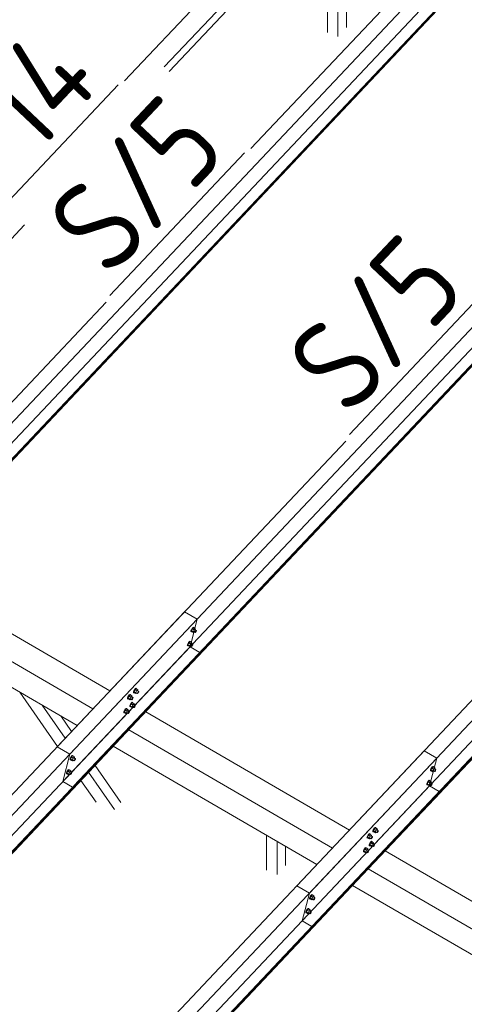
# Model space of a CAD drawing. Header units: millimetres. Extents: x -681 to 506, y -45 to 794.
# Tile 122 of 256: x -215 to -191, y 419 to 472. Entities that reach past the tile are written whole.
import ezdxf

# ---------------------------------------------------------------- set-up
doc = ezdxf.new("R2010")
doc.units = ezdxf.units.MM
doc.header["$LTSCALE"] = 0.6
doc.linetypes.add('XKITLINE00', pattern=[0])
for name, color, linetype, lineweight in [('Bolt', 7, 'Continuous', 0), ('Part', 2, 'Continuous', 0), ('PartMark', 3, 'Continuous', 0)]:
    doc.layers.add(name, color=color, linetype=linetype, lineweight=lineweight)
doc.styles.add('ISOCPEUR', font='ISOCPEUR.TTF')

msp = doc.modelspace()

# ---------------------------------------------------------------- linework, layer by layer
at = {"layer": 'Bolt', "color": 3, "linetype": 'XKITLINE00', "lineweight": 0}
for p, q in [((-206.142, 439.244), (-206.14, 439.28)), ((-206.142, 439.244), (-206.119, 439.231)), ((-206.118, 439.335), (-206.14, 439.28)), ((-206.119, 439.231), (-206.116, 439.266)), ((-206.102, 439.224), (-206.119, 439.231)), ((-206.084, 439.395), (-206.118, 439.335)), ((-206.116, 439.266), (-206.095, 439.321)), ((-206.06, 439.378), (-206.11, 439.272)), ((-206.017, 439.218), (-206.11, 439.272)), ((-206.11, 439.272), (-206.098, 439.234)), ((-206.093, 439.231), (-206.102, 439.224)), ((-206.098, 439.234), (-206.005, 439.18)), ((-206.095, 439.321), (-206.061, 439.381)), ((-206.047, 439.443), (-206.084, 439.395)), ((-206.061, 439.381), (-206.023, 439.43)), ((-205.997, 439.445), (-206.06, 439.378)), ((-205.967, 439.324), (-206.06, 439.378)), ((-206.015, 439.468), (-206.047, 439.443)), ((-206.023, 439.43), (-205.992, 439.454)), ((-206.017, 439.218), (-205.967, 439.324)), ((-206.017, 439.218), (-206.005, 439.18)), ((-205.999, 439.462), (-206.015, 439.468)), ((-206.005, 439.18), (-205.968, 439.218)), ((-205.999, 439.462), (-205.975, 439.448)), ((-205.997, 439.445), (-205.904, 439.391)), ((-205.992, 439.454), (-205.975, 439.448)), ((-205.99, 439.231), (-205.916, 439.188)), ((-205.975, 439.448), (-205.977, 439.433)), ((-205.904, 439.391), (-205.967, 439.324)), ((-205.918, 439.34), (-205.844, 439.297)), ((-205.916, 439.188), (-205.915, 439.206)), ((-205.907, 439.185), (-205.916, 439.188)), ((-205.915, 439.206), (-205.904, 439.233)), ((-205.892, 439.197), (-205.907, 439.185)), ((-205.891, 439.352), (-205.904, 439.391)), ((-205.904, 439.233), (-205.887, 439.263)), ((-205.902, 439.33), (-205.891, 439.352)), ((-205.873, 439.221), (-205.892, 439.197)), ((-205.887, 439.263), (-205.868, 439.288)), ((-205.856, 439.251), (-205.873, 439.221)), ((-205.868, 439.288), (-205.852, 439.3)), ((-205.845, 439.279), (-205.856, 439.251)), ((-205.852, 439.3), (-205.844, 439.297)), ((-205.844, 439.297), (-205.845, 439.279)), ((-206.34, 438.488), (-206.337, 438.524)), ((-206.34, 438.488), (-206.316, 438.475)), ((-206.316, 438.579), (-206.337, 438.524)), ((-206.282, 438.639), (-206.316, 438.579)), ((-206.316, 438.475), (-206.314, 438.511)), ((-206.3, 438.469), (-206.316, 438.475)), ((-206.314, 438.511), (-206.293, 438.566)), ((-206.258, 438.622), (-206.308, 438.517)), ((-206.215, 438.463), (-206.308, 438.517)), ((-206.308, 438.517), (-206.295, 438.479)), ((-206.29, 438.476), (-206.3, 438.469)), ((-206.295, 438.479), (-206.202, 438.425)), ((-206.293, 438.566), (-206.259, 438.626)), ((-206.244, 438.688), (-206.282, 438.639)), ((-206.259, 438.626), (-206.221, 438.674)), ((-206.194, 438.689), (-206.258, 438.622)), ((-206.165, 438.568), (-206.258, 438.622)), ((-206.213, 438.712), (-206.244, 438.688)), ((-206.221, 438.674), (-206.19, 438.699)), ((-206.215, 438.463), (-206.165, 438.568)), ((-206.215, 438.463), (-206.202, 438.425)), ((-206.196, 438.706), (-206.213, 438.712)), ((-206.202, 438.425), (-206.166, 438.463)), ((-206.196, 438.706), (-206.173, 438.693)), ((-206.194, 438.689), (-206.101, 438.635)), ((-206.19, 438.699), (-206.173, 438.693)), ((-206.188, 438.475), (-206.113, 438.432)), ((-206.173, 438.693), (-206.174, 438.677)), ((-206.101, 438.635), (-206.165, 438.568)), ((-206.116, 438.584), (-206.042, 438.541)), ((-206.113, 438.432), (-206.112, 438.45)), ((-206.112, 438.45), (-206.101, 438.478)), ((-206.089, 438.441), (-206.105, 438.429)), ((-206.089, 438.597), (-206.101, 438.635)), ((-206.101, 438.478), (-206.084, 438.508)), ((-206.099, 438.575), (-206.089, 438.597)), ((-206.07, 438.466), (-206.089, 438.441)), ((-206.084, 438.508), (-206.066, 438.532)), ((-206.053, 438.496), (-206.07, 438.466)), ((-206.066, 438.532), (-206.05, 438.544)), ((-206.043, 438.523), (-206.053, 438.496)), ((-206.05, 438.544), (-206.042, 438.541)), ((-206.042, 438.541), (-206.043, 438.523)), ((-206.105, 438.429), (-206.113, 438.432)), ((-209.491, 435.795), (-209.529, 435.746)), ((-209.505, 435.733), (-209.468, 435.782)), ((-209.441, 435.796), (-209.504, 435.729)), ((-209.459, 435.82), (-209.491, 435.795)), ((-209.468, 435.782), (-209.436, 435.806)), ((-209.443, 435.813), (-209.459, 435.82)), ((-209.443, 435.813), (-209.42, 435.8)), ((-209.441, 435.796), (-209.348, 435.742)), ((-209.436, 435.806), (-209.42, 435.8)), ((-209.42, 435.8), (-209.421, 435.785)), ((-209.269, 435.932), (-209.267, 435.967)), ((-209.269, 435.932), (-209.246, 435.918)), ((-209.246, 436.022), (-209.267, 435.967)), ((-209.212, 436.082), (-209.246, 436.022)), ((-209.246, 435.918), (-209.243, 435.954)), ((-209.229, 435.912), (-209.246, 435.918)), ((-209.243, 435.954), (-209.222, 436.009)), ((-209.187, 436.065), (-209.237, 435.96)), ((-209.145, 435.906), (-209.237, 435.96)), ((-209.237, 435.96), (-209.225, 435.922)), ((-209.22, 435.919), (-209.229, 435.912)), ((-209.225, 435.922), (-209.132, 435.868)), ((-209.222, 436.009), (-209.188, 436.069)), ((-209.174, 436.131), (-209.212, 436.082)), ((-209.188, 436.069), (-209.151, 436.118)), ((-209.124, 436.132), (-209.187, 436.065)), ((-209.094, 436.011), (-209.187, 436.065)), ((-209.142, 436.156), (-209.174, 436.131)), ((-209.151, 436.118), (-209.119, 436.142)), ((-209.145, 435.906), (-209.094, 436.011)), ((-209.145, 435.906), (-209.132, 435.868)), ((-209.126, 436.149), (-209.142, 436.156)), ((-209.132, 435.868), (-209.096, 435.906)), ((-209.126, 436.149), (-209.102, 436.136)), ((-209.124, 436.132), (-209.031, 436.078)), ((-209.119, 436.142), (-209.102, 436.136)), ((-209.117, 435.919), (-209.043, 435.875)), ((-209.102, 436.136), (-209.104, 436.12)), ((-209.031, 436.078), (-209.094, 436.011)), ((-209.045, 436.027), (-208.971, 435.984)), ((-209.043, 435.875), (-209.042, 435.893)), ((-209.035, 435.872), (-209.043, 435.875)), ((-209.042, 435.893), (-209.031, 435.921)), ((-209.019, 435.884), (-209.035, 435.872)), ((-209.018, 436.04), (-209.031, 436.078)), ((-209.031, 435.921), (-209.014, 435.951)), ((-209.029, 436.018), (-209.018, 436.04)), ((-209, 435.909), (-209.019, 435.884)), ((-209.014, 435.951), (-208.995, 435.975)), ((-208.983, 435.939), (-209, 435.909)), ((-208.995, 435.975), (-208.979, 435.987)), ((-208.972, 435.966), (-208.983, 435.939)), ((-208.979, 435.987), (-208.971, 435.984)), ((-208.971, 435.984), (-208.972, 435.966)), ((-209.586, 435.596), (-209.584, 435.631)), ((-209.586, 435.596), (-209.563, 435.582)), ((-209.563, 435.686), (-209.584, 435.631)), ((-209.529, 435.746), (-209.563, 435.686)), ((-209.563, 435.582), (-209.56, 435.618)), ((-209.546, 435.576), (-209.563, 435.582)), ((-209.56, 435.618), (-209.539, 435.673)), ((-209.504, 435.729), (-209.554, 435.624)), ((-209.462, 435.57), (-209.554, 435.624)), ((-209.554, 435.624), (-209.542, 435.586)), ((-209.537, 435.583), (-209.546, 435.576)), ((-209.542, 435.586), (-209.449, 435.532)), ((-209.539, 435.673), (-209.505, 435.733)), ((-209.411, 435.675), (-209.504, 435.729)), ((-209.443, 435.267), (-209.464, 435.212)), ((-209.462, 435.57), (-209.411, 435.675)), ((-209.462, 435.57), (-209.449, 435.532)), ((-209.449, 435.532), (-209.413, 435.57)), ((-209.409, 435.327), (-209.443, 435.267)), ((-209.441, 435.198), (-209.42, 435.253)), ((-209.385, 435.31), (-209.435, 435.204)), ((-209.434, 435.583), (-209.36, 435.54)), ((-209.42, 435.253), (-209.386, 435.313)), ((-209.348, 435.742), (-209.411, 435.675)), ((-209.371, 435.376), (-209.409, 435.327)), ((-209.386, 435.313), (-209.348, 435.362)), ((-209.321, 435.377), (-209.385, 435.31)), ((-209.292, 435.256), (-209.385, 435.31)), ((-209.34, 435.4), (-209.371, 435.376)), ((-209.362, 435.692), (-209.288, 435.648)), ((-209.36, 435.54), (-209.359, 435.557)), ((-209.352, 435.536), (-209.36, 435.54)), ((-209.359, 435.557), (-209.348, 435.585)), ((-209.336, 435.549), (-209.352, 435.536)), ((-209.335, 435.704), (-209.348, 435.742)), ((-209.348, 435.585), (-209.331, 435.615)), ((-209.348, 435.362), (-209.317, 435.387)), ((-209.346, 435.682), (-209.335, 435.704)), ((-209.342, 435.15), (-209.292, 435.256)), ((-209.323, 435.394), (-209.34, 435.4)), ((-209.317, 435.573), (-209.336, 435.549)), ((-209.331, 435.615), (-209.312, 435.639)), ((-209.323, 435.394), (-209.3, 435.38)), ((-209.321, 435.377), (-209.228, 435.323)), ((-209.3, 435.603), (-209.317, 435.573)), ((-209.317, 435.387), (-209.3, 435.38)), ((-209.312, 435.639), (-209.296, 435.652)), ((-209.3, 435.38), (-209.301, 435.365)), ((-209.289, 435.631), (-209.3, 435.603)), ((-209.296, 435.652), (-209.288, 435.648)), ((-209.228, 435.323), (-209.292, 435.256)), ((-209.288, 435.648), (-209.289, 435.631)), ((-209.243, 435.272), (-209.169, 435.229)), ((-209.216, 435.284), (-209.228, 435.323)), ((-209.226, 435.262), (-209.216, 435.284)), ((-209.193, 435.22), (-209.177, 435.232)), ((-209.177, 435.232), (-209.169, 435.229)), ((-209.169, 435.229), (-209.17, 435.211)), ((-209.784, 434.84), (-209.781, 434.876)), ((-209.784, 434.84), (-209.761, 434.827)), ((-209.76, 434.931), (-209.781, 434.876)), ((-209.761, 434.827), (-209.758, 434.862)), ((-209.744, 434.82), (-209.761, 434.827)), ((-209.726, 434.991), (-209.76, 434.931)), ((-209.758, 434.862), (-209.737, 434.917)), ((-209.702, 434.974), (-209.752, 434.869)), ((-209.659, 434.815), (-209.752, 434.869)), ((-209.752, 434.869), (-209.739, 434.83)), ((-209.735, 434.828), (-209.744, 434.82)), ((-209.739, 434.83), (-209.646, 434.776)), ((-209.737, 434.917), (-209.703, 434.977)), ((-209.688, 435.04), (-209.726, 434.991)), ((-209.703, 434.977), (-209.665, 435.026)), ((-209.638, 435.041), (-209.702, 434.974)), ((-209.609, 434.92), (-209.702, 434.974)), ((-209.657, 435.064), (-209.688, 435.04)), ((-209.665, 435.026), (-209.634, 435.051)), ((-209.659, 434.815), (-209.609, 434.92)), ((-209.659, 434.815), (-209.646, 434.776)), ((-209.64, 435.058), (-209.657, 435.064)), ((-209.646, 434.776), (-209.61, 434.815)), ((-209.64, 435.058), (-209.617, 435.044)), ((-209.638, 435.041), (-209.545, 434.987)), ((-209.634, 435.051), (-209.617, 435.044)), ((-209.632, 434.827), (-209.557, 434.784)), ((-209.617, 435.044), (-209.618, 435.029)), ((-209.545, 434.987), (-209.609, 434.92)), ((-209.56, 434.936), (-209.486, 434.893)), ((-209.557, 434.784), (-209.556, 434.802)), ((-209.549, 434.781), (-209.557, 434.784)), ((-209.556, 434.802), (-209.546, 434.829)), ((-209.533, 434.793), (-209.549, 434.781)), ((-209.546, 434.829), (-209.529, 434.859)), ((-209.533, 434.949), (-209.545, 434.987)), ((-209.543, 434.926), (-209.533, 434.949)), ((-209.514, 434.818), (-209.533, 434.793)), ((-209.529, 434.859), (-209.51, 434.884)), ((-209.497, 434.848), (-209.514, 434.818)), ((-209.51, 434.884), (-209.494, 434.896)), ((-209.487, 434.875), (-209.497, 434.848)), ((-209.494, 434.896), (-209.486, 434.893)), ((-209.486, 434.893), (-209.487, 434.875)), ((-209.467, 435.176), (-209.464, 435.212)), ((-209.467, 435.176), (-209.443, 435.163)), ((-209.443, 435.163), (-209.441, 435.198)), ((-209.427, 435.156), (-209.443, 435.163)), ((-209.342, 435.15), (-209.435, 435.204)), ((-209.435, 435.204), (-209.422, 435.166)), ((-209.418, 435.163), (-209.427, 435.156)), ((-209.422, 435.166), (-209.329, 435.112)), ((-209.342, 435.15), (-209.329, 435.112)), ((-209.329, 435.112), (-209.293, 435.15)), ((-209.315, 435.163), (-209.24, 435.12)), ((-209.24, 435.12), (-209.239, 435.138)), ((-209.232, 435.117), (-209.24, 435.12)), ((-209.239, 435.138), (-209.229, 435.165)), ((-209.216, 435.129), (-209.232, 435.117)), ((-209.229, 435.165), (-209.212, 435.195)), ((-209.197, 435.153), (-209.216, 435.129)), ((-209.212, 435.195), (-209.193, 435.22)), ((-209.18, 435.183), (-209.197, 435.153)), ((-209.17, 435.211), (-209.18, 435.183)), ((-212.713, 432.283), (-212.711, 432.319)), ((-212.713, 432.283), (-212.69, 432.27)), ((-212.69, 432.374), (-212.711, 432.319)), ((-212.656, 432.434), (-212.69, 432.374)), ((-212.69, 432.27), (-212.687, 432.305)), ((-212.673, 432.263), (-212.69, 432.27)), ((-212.687, 432.305), (-212.666, 432.361)), ((-212.631, 432.417), (-212.682, 432.312)), ((-212.589, 432.258), (-212.682, 432.312)), ((-212.682, 432.312), (-212.669, 432.273)), ((-212.664, 432.271), (-212.673, 432.263)), ((-212.669, 432.273), (-212.576, 432.219)), ((-212.666, 432.361), (-212.632, 432.421)), ((-212.618, 432.483), (-212.656, 432.434)), ((-212.632, 432.421), (-212.595, 432.469)), ((-212.568, 432.484), (-212.631, 432.417)), ((-212.538, 432.363), (-212.631, 432.417)), ((-212.586, 432.507), (-212.618, 432.483)), ((-212.595, 432.469), (-212.563, 432.494)), ((-212.589, 432.258), (-212.538, 432.363)), ((-212.589, 432.258), (-212.576, 432.219)), ((-212.57, 432.501), (-212.586, 432.507)), ((-212.576, 432.219), (-212.54, 432.258)), ((-212.57, 432.501), (-212.547, 432.487)), ((-212.568, 432.484), (-212.475, 432.43)), ((-212.563, 432.494), (-212.547, 432.487)), ((-212.561, 432.27), (-212.487, 432.227)), ((-212.547, 432.487), (-212.548, 432.472)), ((-212.475, 432.43), (-212.538, 432.363)), ((-212.49, 432.379), (-212.415, 432.336)), ((-212.487, 432.227), (-212.486, 432.245)), ((-212.479, 432.224), (-212.487, 432.227)), ((-212.486, 432.245), (-212.475, 432.273)), ((-212.463, 432.236), (-212.479, 432.224)), ((-212.462, 432.392), (-212.475, 432.43)), ((-212.475, 432.273), (-212.458, 432.303)), ((-212.473, 432.369), (-212.462, 432.392)), ((-212.444, 432.261), (-212.463, 432.236)), ((-212.458, 432.303), (-212.439, 432.327)), ((-212.427, 432.291), (-212.444, 432.261)), ((-212.439, 432.327), (-212.424, 432.339)), ((-212.416, 432.318), (-212.427, 432.291)), ((-212.424, 432.339), (-212.415, 432.336)), ((-212.415, 432.336), (-212.416, 432.318)), ((-212.911, 431.528), (-212.908, 431.563)), ((-212.911, 431.528), (-212.888, 431.514)), ((-212.887, 431.618), (-212.908, 431.563)), ((-212.888, 431.514), (-212.885, 431.55)), ((-212.871, 431.508), (-212.888, 431.514)), ((-212.853, 431.678), (-212.887, 431.618)), ((-212.885, 431.55), (-212.864, 431.605)), ((-212.829, 431.661), (-212.879, 431.556)), ((-212.786, 431.502), (-212.879, 431.556)), ((-212.879, 431.556), (-212.866, 431.518)), ((-212.862, 431.515), (-212.871, 431.508)), ((-212.866, 431.518), (-212.773, 431.464)), ((-212.864, 431.605), (-212.83, 431.665)), ((-212.815, 431.727), (-212.853, 431.678)), ((-212.83, 431.665), (-212.792, 431.714)), ((-212.765, 431.728), (-212.829, 431.661)), ((-212.736, 431.607), (-212.829, 431.661)), ((-212.784, 431.752), (-212.815, 431.727)), ((-212.792, 431.714), (-212.761, 431.738)), ((-212.786, 431.502), (-212.736, 431.607)), ((-212.786, 431.502), (-212.773, 431.464)), ((-212.767, 431.745), (-212.784, 431.752)), ((-212.773, 431.464), (-212.737, 431.502)), ((-212.767, 431.745), (-212.744, 431.732)), ((-212.765, 431.728), (-212.673, 431.674)), ((-212.761, 431.738), (-212.744, 431.732)), ((-212.759, 431.515), (-212.684, 431.472)), ((-212.744, 431.732), (-212.745, 431.717)), ((-212.673, 431.674), (-212.736, 431.607)), ((-212.687, 431.624), (-212.613, 431.58)), ((-212.684, 431.472), (-212.683, 431.489)), ((-212.683, 431.489), (-212.673, 431.517)), ((-212.66, 431.636), (-212.673, 431.674)), ((-212.673, 431.517), (-212.656, 431.547)), ((-212.67, 431.614), (-212.66, 431.636)), ((-212.642, 431.505), (-212.66, 431.481)), ((-212.656, 431.547), (-212.637, 431.571)), ((-212.625, 431.535), (-212.642, 431.505)), ((-212.637, 431.571), (-212.621, 431.584)), ((-212.614, 431.563), (-212.625, 431.535)), ((-212.621, 431.584), (-212.613, 431.58)), ((-212.613, 431.58), (-212.614, 431.563)), ((-193.134, 431.693), (-193.132, 431.728)), ((-193.134, 431.693), (-193.111, 431.679)), ((-193.11, 431.783), (-193.132, 431.728)), ((-193.111, 431.679), (-193.108, 431.715)), ((-193.094, 431.673), (-193.111, 431.679)), ((-193.076, 431.843), (-193.11, 431.783)), ((-193.108, 431.715), (-193.087, 431.77)), ((-193.052, 431.826), (-193.102, 431.721)), ((-193.009, 431.667), (-193.102, 431.721)), ((-193.102, 431.721), (-193.09, 431.683)), ((-193.085, 431.68), (-193.094, 431.673)), ((-193.09, 431.683), (-192.997, 431.629)), ((-193.087, 431.77), (-193.053, 431.83)), ((-193.039, 431.892), (-193.076, 431.843)), ((-193.053, 431.83), (-193.015, 431.879)), ((-192.989, 431.893), (-193.052, 431.826)), ((-192.959, 431.772), (-193.052, 431.826)), ((-193.007, 431.917), (-193.039, 431.892)), ((-193.015, 431.879), (-192.984, 431.903)), ((-193.009, 431.667), (-192.959, 431.772)), ((-193.009, 431.667), (-192.997, 431.629)), ((-192.991, 431.91), (-193.007, 431.917)), ((-192.997, 431.629), (-192.96, 431.667)), ((-192.991, 431.91), (-192.967, 431.897)), ((-192.989, 431.893), (-192.896, 431.839)), ((-192.984, 431.903), (-192.967, 431.897)), ((-192.982, 431.68), (-192.908, 431.637)), ((-192.967, 431.897), (-192.968, 431.882)), ((-192.896, 431.839), (-192.959, 431.772)), ((-192.91, 431.788), (-192.836, 431.745)), ((-192.908, 431.637), (-192.906, 431.654)), ((-192.899, 431.633), (-192.908, 431.637)), ((-192.906, 431.654), (-192.896, 431.682)), ((-192.884, 431.646), (-192.899, 431.633)), ((-192.883, 431.801), (-192.896, 431.839)), ((-192.896, 431.682), (-192.879, 431.712)), ((-192.894, 431.779), (-192.883, 431.801)), ((-192.865, 431.67), (-192.884, 431.646)), ((-192.879, 431.712), (-192.86, 431.736)), ((-192.848, 431.7), (-192.865, 431.67)), ((-192.86, 431.736), (-192.844, 431.749)), ((-192.837, 431.728), (-192.848, 431.7)), ((-192.844, 431.749), (-192.836, 431.745)), ((-192.836, 431.745), (-192.837, 431.728)), ((-212.676, 431.468), (-212.684, 431.472)), ((-212.66, 431.481), (-212.676, 431.468)), ((-193.332, 430.937), (-193.329, 430.973)), ((-193.308, 431.028), (-193.329, 430.973)), ((-193.274, 431.088), (-193.308, 431.028)), ((-193.308, 430.924), (-193.306, 430.959)), ((-193.306, 430.959), (-193.285, 431.014)), ((-193.249, 431.071), (-193.3, 430.966)), ((-193.207, 430.912), (-193.3, 430.966)), ((-193.3, 430.966), (-193.287, 430.927)), ((-193.285, 431.014), (-193.251, 431.074)), ((-193.236, 431.137), (-193.274, 431.088)), ((-193.251, 431.074), (-193.213, 431.123)), ((-193.186, 431.138), (-193.249, 431.071)), ((-193.157, 431.017), (-193.249, 431.071)), ((-193.205, 431.161), (-193.236, 431.137)), ((-193.213, 431.123), (-193.182, 431.148)), ((-193.207, 430.912), (-193.157, 431.017)), ((-193.188, 431.155), (-193.205, 431.161)), ((-193.188, 431.155), (-193.165, 431.141)), ((-193.186, 431.138), (-193.093, 431.084)), ((-193.182, 431.148), (-193.165, 431.141)), ((-193.165, 431.141), (-193.166, 431.126)), ((-193.093, 431.084), (-193.157, 431.017)), ((-193.108, 431.033), (-193.033, 430.99)), ((-193.08, 431.046), (-193.093, 431.084)), ((-193.093, 430.926), (-193.076, 430.956)), ((-193.091, 431.023), (-193.08, 431.046)), ((-193.076, 430.956), (-193.058, 430.981)), ((-193.058, 430.981), (-193.042, 430.993)), ((-193.035, 430.972), (-193.045, 430.944)), ((-193.042, 430.993), (-193.033, 430.99)), ((-193.033, 430.99), (-193.035, 430.972)), ((-193.332, 430.937), (-193.308, 430.924)), ((-193.292, 430.917), (-193.308, 430.924)), ((-193.282, 430.925), (-193.292, 430.917)), ((-193.287, 430.927), (-193.194, 430.873)), ((-193.207, 430.912), (-193.194, 430.873)), ((-193.194, 430.873), (-193.158, 430.912)), ((-193.18, 430.924), (-193.105, 430.881)), ((-193.105, 430.881), (-193.104, 430.899)), ((-193.097, 430.878), (-193.105, 430.881)), ((-193.104, 430.899), (-193.093, 430.926)), ((-193.081, 430.89), (-193.097, 430.878)), ((-193.062, 430.914), (-193.081, 430.89)), ((-193.045, 430.944), (-193.062, 430.914)), ((-196.261, 428.38), (-196.259, 428.416)), ((-196.261, 428.38), (-196.238, 428.367)), ((-196.237, 428.471), (-196.259, 428.416)), ((-196.238, 428.367), (-196.235, 428.402)), ((-196.221, 428.36), (-196.238, 428.367)), ((-196.203, 428.531), (-196.237, 428.471)), ((-196.235, 428.402), (-196.214, 428.457)), ((-196.179, 428.514), (-196.229, 428.409)), ((-196.136, 428.355), (-196.229, 428.409)), ((-196.229, 428.409), (-196.217, 428.37)), ((-196.212, 428.368), (-196.221, 428.36)), ((-196.217, 428.37), (-196.124, 428.316)), ((-196.214, 428.457), (-196.18, 428.517)), ((-196.166, 428.58), (-196.203, 428.531)), ((-196.18, 428.517), (-196.142, 428.566)), ((-196.116, 428.581), (-196.179, 428.514)), ((-196.086, 428.46), (-196.179, 428.514)), ((-196.134, 428.604), (-196.166, 428.58)), ((-196.142, 428.566), (-196.111, 428.591)), ((-196.136, 428.355), (-196.086, 428.46)), ((-196.136, 428.355), (-196.124, 428.316)), ((-196.118, 428.598), (-196.134, 428.604)), ((-196.124, 428.316), (-196.087, 428.355)), ((-196.118, 428.598), (-196.094, 428.584)), ((-196.116, 428.581), (-196.023, 428.527)), ((-196.111, 428.591), (-196.094, 428.584)), ((-196.109, 428.367), (-196.035, 428.324)), ((-196.094, 428.584), (-196.096, 428.569)), ((-196.023, 428.527), (-196.086, 428.46)), ((-196.037, 428.476), (-195.963, 428.433)), ((-196.035, 428.324), (-196.034, 428.342)), ((-196.026, 428.321), (-196.035, 428.324)), ((-196.034, 428.342), (-196.023, 428.369)), ((-196.011, 428.333), (-196.026, 428.321)), ((-196.01, 428.489), (-196.023, 428.527)), ((-196.023, 428.369), (-196.006, 428.399)), ((-196.021, 428.466), (-196.01, 428.489)), ((-195.992, 428.358), (-196.011, 428.333)), ((-196.006, 428.399), (-195.987, 428.424)), ((-195.975, 428.388), (-195.992, 428.358)), ((-195.987, 428.424), (-195.971, 428.436)), ((-195.964, 428.415), (-195.975, 428.388)), ((-195.971, 428.436), (-195.963, 428.433)), ((-195.963, 428.433), (-195.964, 428.415)), ((-196.578, 428.044), (-196.576, 428.08)), ((-196.578, 428.044), (-196.555, 428.031)), ((-196.554, 428.135), (-196.576, 428.08)), ((-196.555, 428.031), (-196.552, 428.067)), ((-196.538, 428.025), (-196.555, 428.031)), ((-196.52, 428.195), (-196.554, 428.135)), ((-196.552, 428.067), (-196.531, 428.122)), ((-196.496, 428.178), (-196.546, 428.073)), ((-196.454, 428.019), (-196.546, 428.073)), ((-196.546, 428.073), (-196.534, 428.035)), ((-196.529, 428.032), (-196.538, 428.025)), ((-196.534, 428.035), (-196.441, 427.981)), ((-196.531, 428.122), (-196.497, 428.182)), ((-196.483, 428.244), (-196.52, 428.195)), ((-196.497, 428.182), (-196.46, 428.23)), ((-196.433, 428.245), (-196.496, 428.178)), ((-196.403, 428.124), (-196.496, 428.178)), ((-196.451, 428.268), (-196.483, 428.244)), ((-196.46, 428.23), (-196.428, 428.255)), ((-196.454, 428.019), (-196.403, 428.124)), ((-196.454, 428.019), (-196.441, 427.981)), ((-196.435, 428.262), (-196.451, 428.268)), ((-196.441, 427.981), (-196.405, 428.019)), ((-196.435, 428.262), (-196.411, 428.249)), ((-196.401, 427.775), (-196.435, 427.715)), ((-196.433, 428.245), (-196.34, 428.191)), ((-196.428, 428.255), (-196.411, 428.249)), ((-196.377, 427.758), (-196.427, 427.653)), ((-196.426, 428.031), (-196.352, 427.988)), ((-196.411, 428.249), (-196.413, 428.233)), ((-196.412, 427.702), (-196.378, 427.762)), ((-196.34, 428.191), (-196.403, 428.124)), ((-196.363, 427.824), (-196.401, 427.775)), ((-196.378, 427.762), (-196.34, 427.811)), ((-196.313, 427.825), (-196.377, 427.758)), ((-196.284, 427.704), (-196.377, 427.758)), ((-196.332, 427.849), (-196.363, 427.824)), ((-196.354, 428.14), (-196.28, 428.097)), ((-196.352, 427.988), (-196.351, 428.006)), ((-196.344, 427.985), (-196.352, 427.988)), ((-196.351, 428.006), (-196.34, 428.034)), ((-196.328, 427.997), (-196.344, 427.985)), ((-196.327, 428.153), (-196.34, 428.191)), ((-196.34, 428.034), (-196.323, 428.064)), ((-196.34, 427.811), (-196.309, 427.835)), ((-196.338, 428.131), (-196.327, 428.153)), ((-196.315, 427.842), (-196.332, 427.849)), ((-196.309, 428.022), (-196.328, 427.997)), ((-196.323, 428.064), (-196.304, 428.088)), ((-196.315, 427.842), (-196.292, 427.829)), ((-196.313, 427.825), (-196.22, 427.771)), ((-196.292, 428.052), (-196.309, 428.022)), ((-196.309, 427.835), (-196.292, 427.829)), ((-196.304, 428.088), (-196.288, 428.1)), ((-196.292, 427.829), (-196.293, 427.814)), ((-196.281, 428.079), (-196.292, 428.052)), ((-196.288, 428.1), (-196.28, 428.097)), ((-196.22, 427.771), (-196.284, 427.704)), ((-196.28, 428.097), (-196.281, 428.079)), ((-196.208, 427.733), (-196.22, 427.771)), ((-196.776, 427.289), (-196.773, 427.324)), ((-196.776, 427.289), (-196.752, 427.275)), ((-196.752, 427.38), (-196.773, 427.324)), ((-196.718, 427.44), (-196.752, 427.38)), ((-196.752, 427.275), (-196.75, 427.311)), ((-196.736, 427.269), (-196.752, 427.275)), ((-196.75, 427.311), (-196.729, 427.366)), ((-196.694, 427.423), (-196.744, 427.317)), ((-196.651, 427.263), (-196.744, 427.317)), ((-196.744, 427.317), (-196.731, 427.279)), ((-196.727, 427.276), (-196.736, 427.269)), ((-196.731, 427.279), (-196.638, 427.225)), ((-196.729, 427.366), (-196.695, 427.426)), ((-196.68, 427.488), (-196.718, 427.44)), ((-196.695, 427.426), (-196.657, 427.475)), ((-196.63, 427.49), (-196.694, 427.423)), ((-196.601, 427.369), (-196.694, 427.423)), ((-196.649, 427.513), (-196.68, 427.488)), ((-196.657, 427.475), (-196.626, 427.499)), ((-196.651, 427.263), (-196.601, 427.369)), ((-196.651, 427.263), (-196.638, 427.225)), ((-196.632, 427.507), (-196.649, 427.513)), ((-196.638, 427.225), (-196.602, 427.263)), ((-196.632, 427.507), (-196.609, 427.493)), ((-196.63, 427.49), (-196.537, 427.436)), ((-196.626, 427.499), (-196.609, 427.493)), ((-196.624, 427.276), (-196.549, 427.233)), ((-196.609, 427.493), (-196.61, 427.478)), ((-196.537, 427.436), (-196.601, 427.369)), ((-196.552, 427.385), (-196.478, 427.342)), ((-196.549, 427.233), (-196.548, 427.251)), ((-196.541, 427.23), (-196.549, 427.233)), ((-196.548, 427.251), (-196.537, 427.278)), ((-196.525, 427.242), (-196.541, 427.23)), ((-196.525, 427.397), (-196.537, 427.436)), ((-196.537, 427.278), (-196.52, 427.308)), ((-196.535, 427.375), (-196.525, 427.397)), ((-196.506, 427.266), (-196.525, 427.242)), ((-196.52, 427.308), (-196.502, 427.332)), ((-196.489, 427.296), (-196.506, 427.266)), ((-196.502, 427.332), (-196.486, 427.345)), ((-196.479, 427.324), (-196.489, 427.296)), ((-196.486, 427.345), (-196.478, 427.342)), ((-196.478, 427.342), (-196.479, 427.324)), ((-196.459, 427.625), (-196.456, 427.66)), ((-196.459, 427.625), (-196.435, 427.611)), ((-196.435, 427.715), (-196.456, 427.66)), ((-196.435, 427.611), (-196.433, 427.647)), ((-196.419, 427.605), (-196.435, 427.611)), ((-196.433, 427.647), (-196.412, 427.702)), ((-196.334, 427.599), (-196.427, 427.653)), ((-196.427, 427.653), (-196.414, 427.615)), ((-196.409, 427.612), (-196.419, 427.605)), ((-196.414, 427.615), (-196.321, 427.561)), ((-196.334, 427.599), (-196.284, 427.704)), ((-196.334, 427.599), (-196.321, 427.561)), ((-196.321, 427.561), (-196.285, 427.599)), ((-196.307, 427.612), (-196.232, 427.569)), ((-196.235, 427.721), (-196.161, 427.677)), ((-196.232, 427.569), (-196.231, 427.586)), ((-196.224, 427.565), (-196.232, 427.569)), ((-196.231, 427.586), (-196.22, 427.614)), ((-196.208, 427.578), (-196.224, 427.565)), ((-196.22, 427.614), (-196.203, 427.644)), ((-196.218, 427.711), (-196.208, 427.733)), ((-196.189, 427.602), (-196.208, 427.578)), ((-196.203, 427.644), (-196.185, 427.668)), ((-196.172, 427.632), (-196.189, 427.602)), ((-196.185, 427.668), (-196.169, 427.681)), ((-196.162, 427.66), (-196.172, 427.632)), ((-196.169, 427.681), (-196.161, 427.677)), ((-196.161, 427.677), (-196.162, 427.66)), ((-199.705, 424.732), (-199.703, 424.768)), ((-199.705, 424.732), (-199.682, 424.719)), ((-199.682, 424.823), (-199.703, 424.768)), ((-199.648, 424.883), (-199.682, 424.823)), ((-199.682, 424.719), (-199.679, 424.754)), ((-199.665, 424.712), (-199.682, 424.719)), ((-199.679, 424.754), (-199.658, 424.809)), ((-199.623, 424.866), (-199.673, 424.76)), ((-199.581, 424.706), (-199.673, 424.76)), ((-199.673, 424.76), (-199.661, 424.722)), ((-199.656, 424.719), (-199.665, 424.712)), ((-199.661, 424.722), (-199.568, 424.668)), ((-199.658, 424.809), (-199.624, 424.869)), ((-199.61, 424.931), (-199.648, 424.883)), ((-199.624, 424.869), (-199.587, 424.918)), ((-199.56, 424.933), (-199.623, 424.866)), ((-199.53, 424.812), (-199.623, 424.866)), ((-199.578, 424.956), (-199.61, 424.931)), ((-199.587, 424.918), (-199.555, 424.942)), ((-199.581, 424.706), (-199.53, 424.812)), ((-199.581, 424.706), (-199.568, 424.668)), ((-199.562, 424.95), (-199.578, 424.956)), ((-199.568, 424.668), (-199.532, 424.706)), ((-199.562, 424.95), (-199.539, 424.936)), ((-199.56, 424.933), (-199.467, 424.879)), ((-199.555, 424.942), (-199.539, 424.936)), ((-199.553, 424.719), (-199.479, 424.676)), ((-199.539, 424.936), (-199.54, 424.921)), ((-199.467, 424.879), (-199.53, 424.812)), ((-199.481, 424.828), (-199.407, 424.785)), ((-199.479, 424.676), (-199.478, 424.694)), ((-199.471, 424.673), (-199.479, 424.676)), ((-199.478, 424.694), (-199.467, 424.721)), ((-199.455, 424.685), (-199.471, 424.673)), ((-199.454, 424.84), (-199.467, 424.879)), ((-199.467, 424.721), (-199.45, 424.751)), ((-199.465, 424.818), (-199.454, 424.84)), ((-199.436, 424.709), (-199.455, 424.685)), ((-199.45, 424.751), (-199.431, 424.776)), ((-199.419, 424.739), (-199.436, 424.709)), ((-199.431, 424.776), (-199.415, 424.788)), ((-199.408, 424.767), (-199.419, 424.739)), ((-199.415, 424.788), (-199.407, 424.785)), ((-199.407, 424.785), (-199.408, 424.767)), ((-199.903, 423.977), (-199.9, 424.012)), ((-199.879, 424.067), (-199.9, 424.012)), ((-199.845, 424.127), (-199.879, 424.067)), ((-199.879, 423.963), (-199.877, 423.999)), ((-199.877, 423.999), (-199.856, 424.054)), ((-199.821, 424.11), (-199.871, 424.005)), ((-199.778, 423.951), (-199.871, 424.005)), ((-199.871, 424.005), (-199.858, 423.967)), ((-199.856, 424.054), (-199.822, 424.114)), ((-199.807, 424.176), (-199.845, 424.127)), ((-199.822, 424.114), (-199.784, 424.162)), ((-199.757, 424.177), (-199.821, 424.11)), ((-199.728, 424.056), (-199.821, 424.11)), ((-199.776, 424.2), (-199.807, 424.176)), ((-199.784, 424.162), (-199.753, 424.187)), ((-199.778, 423.951), (-199.728, 424.056)), ((-199.759, 424.194), (-199.776, 424.2)), ((-199.759, 424.194), (-199.736, 424.181)), ((-199.757, 424.177), (-199.664, 424.123)), ((-199.753, 424.187), (-199.736, 424.181)), ((-199.736, 424.181), (-199.737, 424.165)), ((-199.664, 424.123), (-199.728, 424.056)), ((-199.679, 424.072), (-199.605, 424.029)), ((-199.652, 424.085), (-199.664, 424.123)), ((-199.662, 424.063), (-199.652, 424.085)), ((-199.648, 423.996), (-199.629, 424.02)), ((-199.629, 424.02), (-199.613, 424.032)), ((-199.606, 424.011), (-199.616, 423.984)), ((-199.613, 424.032), (-199.605, 424.029)), ((-199.605, 424.029), (-199.606, 424.011)), ((-199.903, 423.977), (-199.879, 423.963)), ((-199.863, 423.957), (-199.879, 423.963)), ((-199.854, 423.964), (-199.863, 423.957)), ((-199.858, 423.967), (-199.765, 423.913)), ((-199.778, 423.951), (-199.765, 423.913)), ((-199.765, 423.913), (-199.729, 423.951)), ((-199.751, 423.963), (-199.676, 423.92)), ((-199.676, 423.92), (-199.675, 423.938)), ((-199.668, 423.917), (-199.676, 423.92)), ((-199.675, 423.938), (-199.665, 423.966)), ((-199.652, 423.929), (-199.668, 423.917)), ((-199.665, 423.966), (-199.648, 423.996)), ((-199.633, 423.954), (-199.652, 423.929)), ((-199.616, 423.984), (-199.633, 423.954))]:
    msp.add_line(p, q, dxfattribs=at)
at = {"layer": 'Part', "color": 2, "linetype": 'XKITLINE00', "lineweight": 0}
for p, q in [((-187.215, 482.057), (-202.882, 465.461)), ((-225.724, 440.138), (-186.528, 481.658)), ((-186.919, 480.162), (-226.115, 438.642)), ((-209.753, 469.142), (-199.096, 480.431)), ((-225.524, 438.282), (-186.328, 479.802)), ((-186.317, 479.926), (-225.513, 438.406)), ((-186.298, 479.915), (-225.494, 438.395)), ((-207.592, 469.908), (-198.167, 479.892)), ((-207.319, 469.65), (-198.364, 479.136)), ((-198.729, 471.766), (-198.729, 478.75)), ((-198.159, 471.544), (-198.159, 478.85)), ((-197.698, 472.032), (-197.698, 478.582)), ((-212.716, 432.587), (-173.52, 474.107)), ((-173.911, 472.611), (-213.107, 431.091)), ((-212.516, 430.73), (-173.32, 472.25)), ((-173.309, 472.374), (-212.505, 430.855)), ((-173.29, 472.364), (-212.486, 430.844)), ((-199.708, 425.035), (-160.511, 466.555)), ((-160.902, 465.059), (-200.099, 423.539)), ((-160.301, 464.823), (-199.497, 423.303)), ((-160.282, 464.812), (-199.478, 423.292)), ((-228.974, 446.712), (-215.182, 461.322)), ((-196.511, 426.354), (-164.231, 460.547)), ((-210.744, 457.133), (-226.411, 440.537)), ((-197.736, 449.582), (-213.403, 432.986)), ((-184.728, 442.03), (-200.395, 425.435)), ((-206.486, 440.313), (-222.153, 423.717)), ((-217.989, 440.335), (-210.545, 436.014)), ((-206.486, 440.313), (-205.799, 439.914)), ((-244.995, 398.394), (-205.799, 439.914)), ((-205.799, 439.914), (-206.19, 438.418)), ((-218.912, 439.358), (-211.467, 435.037)), ((-206.19, 438.418), (-245.386, 396.898)), ((-244.795, 396.538), (-205.599, 438.057)), ((-205.588, 438.182), (-244.784, 396.662)), ((-205.569, 438.171), (-244.766, 396.651)), ((-219.228, 438.149), (-212.316, 434.137)), ((-205.657, 438.109), (-206.19, 438.418)), ((-205.599, 438.057), (-205.569, 438.171)), ((-205.569, 438.171), (-205.588, 438.182)), ((-213.393, 432.996), (-215.436, 435.949)), ((-212.973, 433.441), (-214.22, 435.242)), ((-208.596, 434.883), (-197.537, 428.462)), ((-212.628, 433.808), (-213.218, 434.661)), ((-209.519, 433.906), (-198.459, 427.485)), ((-213.403, 432.986), (-212.716, 432.587)), ((-212.716, 432.587), (-213.107, 431.091)), ((-210.368, 433.006), (-199.308, 426.586)), ((-193.478, 432.762), (-209.145, 416.166)), ((-193.478, 432.762), (-192.791, 432.362)), ((-231.987, 390.843), (-192.791, 432.362)), ((-192.791, 432.362), (-193.182, 430.866)), ((-210.302, 429.58), (-211.698, 431.597)), ((-209.956, 429.947), (-211.352, 431.964)), ((-213.107, 431.091), (-212.574, 430.782)), ((-211.299, 429.969), (-212.118, 431.152)), ((-193.182, 430.866), (-232.378, 389.347)), ((-192.58, 430.63), (-231.776, 389.111)), ((-192.561, 430.62), (-231.758, 389.1)), ((-212.486, 430.844), (-212.516, 430.73)), ((-212.505, 430.855), (-212.486, 430.844)), ((-196.511, 426.354), (-192.591, 430.506)), ((-192.649, 430.557), (-193.182, 430.866)), ((-192.591, 430.506), (-192.561, 430.62)), ((-192.561, 430.62), (-192.58, 430.63)), ((-202.036, 426.273), (-202.036, 428.17)), ((-201.466, 426.051), (-201.466, 427.839)), ((-201.005, 426.539), (-201.005, 427.571)), ((-195.588, 427.331), (-184.529, 420.911)), ((-228.79, 392.161), (-196.511, 426.354)), ((-199.508, 423.179), (-196.511, 426.354)), ((-196.511, 426.354), (-185.451, 419.934)), ((-200.395, 425.435), (-199.708, 425.035)), ((-197.36, 425.455), (-190.322, 421.37)), ((-199.708, 425.035), (-200.099, 423.539)), ((-200.099, 423.539), (-199.566, 423.23)), ((-199.478, 423.292), (-199.508, 423.179)), ((-199.497, 423.303), (-199.478, 423.292))]:
    msp.add_line(p, q, dxfattribs=at)
at = {"layer": 'PartMark', "color": 1, "linetype": 'XKITLINE00', "lineweight": 0}
for p, q in [((-219.478, 458.986), (-210.1, 468.92)), ((-210.542, 457.492), (-203.229, 465.239)), ((-197.534, 449.941), (-190.221, 457.688))]:
    msp.add_line(p, q, dxfattribs=at)

# ---------------------------------------------------------------- texts
at = {"layer": 'PartMark', "color": 1, "style": 'ISOCPEUR', "width": 0.85}
for s, p in [('M/14', (-219.503, 459.834)), ('S/5', (-210.567, 458.341)), ('S/5', (-197.559, 450.789))]:
    msp.add_text(s, height=5, rotation=46.6502, dxfattribs=at).set_placement(p)

doc.saveas('drawing.dxf')
